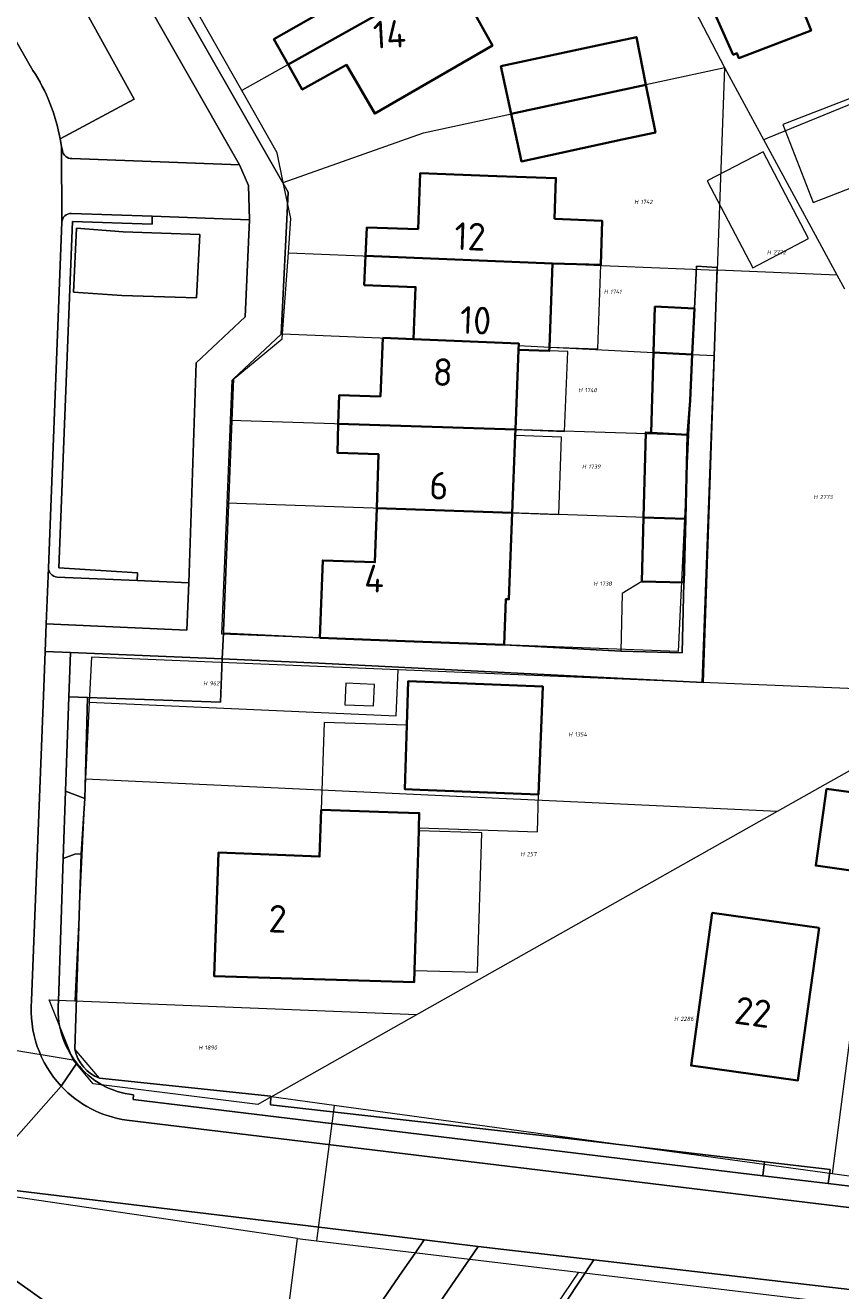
# Model space of a CAD drawing. Header units: metres. Extents: x 104777 to 177370, y 409697 to 438337.
# Tile 87 of 133: x 129737 to 129790, y 423365 to 423448. Entities that reach past the tile are written whole.
import ezdxf
from ezdxf.enums import TextEntityAlignment as Align
from ezdxf.lldxf.tags import DXFTag

# ---------------------------------------------------------------- set-up
doc = ezdxf.new("R2010")
doc.units = ezdxf.units.M
for name, color, linetype, lineweight in [('B-WE-GR-BEPLANTING_CULTUUR_HEESTERS-GV', 90, 'Continuous', 18), ('B-WE-GR-GROENVOORZIENING-GV', 80, 'Continuous', 18), ('B-WE-GR-HAAG-GV', 90, 'Continuous', 13), ('B-WE-IE-TERREINAFSCHEIDING_KUNSTMATIG_HEKWERK-G', 20, 'IE-TERREINAFSCHEIDING_KUNSTMATIG-SO', 18), ('B-WE-KG-GRENS_PERCEEL-G', 150, 'KG-PERCEEL-SO', 18), ('B-WE-KG-GRENS_PERCEEL-S', 150, 'Continuous', 25), ('B-WE-OG-BEBOUWING-G', 7, 'Continuous', 35), ('B-WE-OG-BEBOUWING-GV', 7, 'Continuous', 35), ('B-WE-OG-BEBOUWING_HUISNUMMER-T18', 10, 'Continuous', 18), ('B-WE-OG-BEBOUWING_LUIFEL-GV', 7, 'Continuous', 18), ('B-WE-OG-TERREIN_BEGROEID-GV', 7, 'Continuous', 18), ('B-WE-OG-TERREIN_ERF-GV', 7, 'Continuous', 18), ('B-WE-VH-HALFVERHARDING_GRASBETONSTEEN-GV', 130, 'Continuous', 18), ('B-WE-VH-ONVERHARD-GV', 252, 'Continuous', 18), ('B-WE-VH-OPENVERHARDING_BETONSTRAATSTEEN-GV', 90, 'Continuous', 18), ('B-WE-VH-OPENVERHARDING_SIERBESTRATING-GV', 90, 'Continuous', 18), ('B-WE-VH-OPENVERHARDING_TEGEL-GV', 90, 'Continuous', 18)]:
    doc.layers.add(name, color=color, linetype=linetype, lineweight=lineweight)
doc.styles.add('NLCS-ISO', font='NLCS-ISO.ttf')
doc.styles.add('NLCS-ISO-M20-T18', font='NLCS-ISO.ttf', dxfattribs={"height": 0.036})
doc.styles.get("Standard").update_dxf_attribs({"font": 'Romans.shx'})
doc.linetypes.add('IE-TERREINAFSCHEIDING_KUNSTMATIG-SO', pattern='A,4,[82,NLCS.SHX,S=0.75,R=90,X=0,Y=0],4,-2', length=10)
tags = doc.linetypes.add('KG-PERCEEL-SO', pattern='A,5.5,-2,["P",Standard,S=1.8,R=0,X=-0.5,Y=-0.9],-2,5.5,-2,[5,NLCS.SHX,S=0.75,R=0,X=0,Y=0],-2', length=19).pattern_tags.tags
tags[6] = DXFTag(74, 10)

# ---------------------------------------------------------------- blocks, each defined once
blk = doc.blocks.new('SKG-PERCEELNUMMER-SO')
at = {"style": 'NLCS-ISO', "oblique": 10, "flags": 1}
for tag, p in [('GEMEENTECODE', (0, 2.55)), ('PERCEELGROOTTE', (0, -2.45))]:
    blk.add_attdef(tag, text='', height=1.8, dxfattribs=at).set_placement(p, align=Align.MIDDLE_CENTER)
at = {"style": 'NLCS-ISO', "oblique": 10}
blk.add_attdef('SECTIE', text='', height=1.8, dxfattribs=at).set_placement((-0.5, 0), align=Align.MIDDLE_RIGHT)
blk.add_attdef('PERCEELNUMMER', text='', height=1.8, dxfattribs=at).set_placement((0.5, 0), align=Align.MIDDLE_LEFT)

msp = doc.modelspace()

# ---------------------------------------------------------------- linework, layer by layer
at = {"layer": 'B-WE-GR-BEPLANTING_CULTUUR_HEESTERS-GV', "ltscale": 20, "flags": 128}
msp.add_lwpolyline([(129741.231, 423360.047), (129740.767, 423362.847), (129734.115, 423367.562), (129733.673, 423366.687), (129734.205, 423364.575), (129741.229, 423359.17)], close=True, dxfattribs=at)
at = {"layer": 'B-WE-GR-GROENVOORZIENING-GV', "ltscale": 20, "flags": 128}
for points in [[(129744.204, 423411.635), (129744.226, 423412.133), (129739.094, 423412.471), (129739.989, 423435.026), (129745.164, 423434.863), (129745.181, 423435.364), (129739.91, 423435.55)], [(129739.29, 423434.98), (129738.415, 423412.459)], [(129738.98, 423411.86), (129744.204, 423411.635)], [(129740.131, 423381.108), (129740.545, 423393.831), (129740.133, 423393.8), (129739.384, 423393.519), (129739.07, 423384.23)], [(129784.961, 423372.863), (129785.071, 423373.77), (129772.467, 423375.262), (129752.879, 423377.471), (129752.894, 423378.034), (129741.737, 423379.206)], [(129743.96, 423378.14), (129743.94, 423377.83), (129784.961, 423372.863)]]:
    msp.add_lwpolyline(points, dxfattribs=at)
at = {"layer": 'B-WE-GR-GROENVOORZIENING-GV', "ltscale": 20}
for points in [[(129739.91, 423435.55, 0.411815), (129739.29, 423434.98)], [(129738.415, 423412.459, 0.371169), (129738.98, 423411.86)], [(129739.07, 423384.23, 0.195451), (129740.259, 423380.204)], [(129741.737, 423379.206, -0.256368), (129740.131, 423381.108)], [(129740.259, 423380.204, 0.208569), (129743.96, 423378.14)]]:
    msp.add_lwpolyline(points, format="xyb", dxfattribs=at)
at = {"layer": 'B-WE-GR-HAAG-GV', "ltscale": 20, "flags": 128}
for points in [[(129738.98, 423411.86), (129744.204, 423411.635), (129744.226, 423412.133), (129739.094, 423412.471), (129739.989, 423435.026), (129745.164, 423434.863), (129745.181, 423435.364), (129739.91, 423435.55)], [(129739.29, 423434.98), (129738.415, 423412.459)], [(129740.131, 423381.108), (129740.545, 423393.831), (129740.133, 423393.8), (129739.384, 423393.519), (129739.07, 423384.23)], [(129743.96, 423378.14), (129743.94, 423377.83), (129784.961, 423372.863), (129785.071, 423373.77), (129772.467, 423375.262), (129752.879, 423377.471), (129752.894, 423378.034), (129741.737, 423379.206)]]:
    msp.add_lwpolyline(points, dxfattribs=at)
at = {"layer": 'B-WE-GR-HAAG-GV', "ltscale": 20}
for points in [[(129739.91, 423435.55, 0.411815), (129739.29, 423434.98)], [(129738.415, 423412.459, 0.371169), (129738.98, 423411.86)], [(129739.07, 423384.23, 0.195451), (129740.259, 423380.204)], [(129741.737, 423379.206, -0.256368), (129740.131, 423381.108)], [(129740.259, 423380.204, 0.208569), (129743.96, 423378.14)]]:
    msp.add_lwpolyline(points, format="xyb", dxfattribs=at)
at = {"layer": 'B-WE-IE-TERREINAFSCHEIDING_KUNSTMATIG_HEKWERK-G', "ltscale": 20, "flags": 128}
for points in [[(129745.164, 423434.863), (129739.989, 423435.026), (129739.094, 423412.471), (129744.226, 423412.133)], [(129740.777, 423397.445), (129740.939, 423403.028)], [(129752.894, 423378.034), (129741.737, 423379.206), (129740.131, 423381.108), (129740.545, 423393.831)]]:
    msp.add_lwpolyline(points, dxfattribs=at)
at = {"layer": 'B-WE-KG-GRENS_PERCEEL-G', "ltscale": 20, "flags": 128}
for points in [[(129775.981, 423457.574), (129751.004, 423443.562)], [(129809.574, 423450.37), (129805.741, 423448.807), (129785.264, 423440.451), (129785.024, 423440.353)], [(129782.487, 423445.046), (129780.011, 423449.814)], [(129751.004, 423443.562), (129748.203, 423448.495)], [(129782.487, 423445.046), (129775.126, 423443.458)], [(129781.995, 423431.848), (129782.487, 423445.046)], [(129785.024, 423440.353), (129782.487, 423445.046)], [(129753.712, 423437.57), (129753.311, 423439.498), (129751.004, 423443.562)], [(129762.842, 423440.808), (129775.126, 423443.458)], [(129753.712, 423437.57), (129762.842, 423440.808)], [(129789.797, 423431.529), (129785.024, 423440.353)], [(129754.045, 423432.987), (129754.203, 423435.212), (129753.712, 423437.57)], [(129753.67, 423427.703), (129754.045, 423432.987)], [(129754.045, 423432.987), (129781.995, 423431.848)], [(129781.788, 423426.291), (129781.995, 423431.848)], [(129789.797, 423431.529), (129781.995, 423431.848)], [(129790.291, 423430.615), (129789.797, 423431.529)], [(129750.271, 423422.065), (129750.375, 423424.68), (129753.648, 423427.39), (129753.67, 423427.703)], [(129753.67, 423427.703), (129769.012, 423427.086), (129769.007, 423426.952), (129780.351, 423426.365)], [(129780.351, 423426.365), (129780.104, 423421.112)], [(129780.351, 423426.365), (129781.788, 423426.291)], [(129780.994, 423404.997), (129781.788, 423426.291)], [(129750.058, 423416.677), (129750.271, 423422.065)], [(129780.104, 423421.112), (129750.271, 423422.065)], [(129780.104, 423421.112), (129779.847, 423415.66)], [(129779.847, 423415.66), (129779.439, 423407.013), (129749.72, 423408.142), (129750.058, 423416.677)], [(129779.847, 423415.66), (129750.058, 423416.677)], [(129761.207, 423405.812), (129741.217, 423406.635), (129741.076, 423403.708)], [(129741.076, 423403.708), (129761.074, 423402.822), (129761.207, 423405.812)], [(129780.994, 423404.997), (129761.207, 423405.812)], [(129799.463, 423404.236), (129780.994, 423404.997)], [(129741.076, 423403.708), (129740.837, 423398.726)], [(129785.914, 423396.601), (129793.053, 423400.624)], [(129793.053, 423400.624), (129789.474, 423372.994)], [(129740.837, 423398.726), (129740.143, 423384.254)], [(129740.837, 423398.726), (129785.914, 423396.601)], [(129762.425, 423383.365), (129785.914, 423396.601)], [(129740.032, 423380.404), (129738.455, 423384.321), (129740.143, 423384.254)], [(129740.143, 423384.254), (129762.425, 423383.365)], [(129752.918, 423378.008), (129762.425, 423383.365)], [(129730.591, 423381.979), (129740.032, 423380.404)], [(129752.918, 423378.008), (129752.056, 423377.504), (129741.329, 423378.837), (129740.032, 423380.404)], [(129757.039, 423377.443), (129752.918, 423378.008)], [(129757.039, 423377.443), (129755.886, 423368.619)], [(129789.474, 423372.994), (129757.039, 423377.443)], [(129754.64, 423368.768), (129719.451, 423373.936)], [(129806.796, 423370.618), (129789.474, 423372.994)], [(129772.94, 423366.585), (129844.768, 423358.017), (129847.364, 423352.576), (129862.482, 423357.454), (129861.805, 423360.512), (129869.496, 423364.072), (129876.449, 423368.096), (129883.164, 423371.95)], [(129753.799, 423353.665), (129752.803, 423354.326), (129754.64, 423368.768)], [(129754.64, 423368.768), (129755.886, 423368.619)], [(129755.886, 423368.619), (129772.94, 423366.585)], [(129772.94, 423366.585), (129760.974, 423348.908), (129753.799, 423353.665)]]:
    msp.add_lwpolyline(points, dxfattribs=at)
at = {"layer": 'B-WE-OG-BEBOUWING-G', "ltscale": 20, "flags": 128}
for points in [[(129762.106, 423455.872), (129761.898, 423456.246), (129755.854, 423452.811), (129754.13, 423451.85), (129756, 423448.56), (129753.11, 423446.9), (129754.03, 423445.26), (129764.687, 423451.238), (129764.561, 423451.465), (129762.99, 423454.285)], [(129754.03, 423445.26), (129754.95, 423443.62), (129757.83, 423445.23), (129759.67, 423442.06), (129764, 423444.56), (129767.334, 423446.485), (129764.687, 423451.238)], [(129771.372, 423435.199), (129771.474, 423437.852), (129767.63, 423437.99), (129762.63, 423438.17), (129762.5, 423434.53), (129759.16, 423434.64), (129759.076, 423432.782), (129771.259, 423432.286), (129774.392, 423432.197), (129774.487, 423435.071)], [(129769.04, 423426.674), (129771.039, 423426.597), (129771.048, 423426.839), (129771.259, 423432.286), (129759.076, 423432.782), (129758.99, 423430.88), (129762.33, 423430.75), (129762.19, 423427.36), (129769.056, 423427.084)], [(129762.19, 423427.36), (129760.2, 423427.44), (129760.04, 423423.63), (129757.36, 423423.72), (129757.3, 423421.84), (129768.839, 423421.472), (129769.04, 423426.674), (129769.056, 423427.084)], [(129768.629, 423416.043), (129768.824, 423421.075), (129768.839, 423421.472), (129757.3, 423421.84), (129757.24, 423419.96), (129759.92, 423419.86), (129759.8, 423416.344)], [(129756.09, 423407.9), (129761.09, 423407.71), (129762.799, 423407.644), (129768.095, 423407.439), (129768.212, 423410.428), (129768.412, 423410.42), (129768.629, 423416.043), (129759.8, 423416.344), (129759.68, 423412.83), (129756.29, 423412.95)], [(129761.761, 423402.22), (129761.636, 423398.035), (129762.62, 423397.997), (129770.35, 423397.698), (129770.622, 423404.74), (129761.847, 423405.079)], [(129756.18, 423396.69), (129756.08, 423393.65), (129749.5, 423393.92), (129749.21, 423385.87), (129762.24, 423385.47), (129762.263, 423386.241), (129762.39, 423390.47), (129762.535, 423395.33), (129762.541, 423395.519), (129762.57, 423396.486), (129761.18, 423396.53)], [(129788.622, 423389.016), (129781.657, 423389.983), (129780.284, 423380.035), (129787.241, 423379.074)]]:
    msp.add_lwpolyline(points, close=True, dxfattribs=at)
at = {"layer": 'B-WE-OG-BEBOUWING-GV', "ltscale": 20, "flags": 128}
for points in [[(129762.106, 423455.872), (129761.898, 423456.246), (129755.854, 423452.811), (129754.13, 423451.85), (129756, 423448.56), (129753.11, 423446.9), (129754.03, 423445.26), (129764.687, 423451.238), (129764.561, 423451.465), (129762.99, 423454.285)], [(129781.043, 423450.33), (129783.024, 423445.891), (129783.27, 423445.984), (129783.387, 423445.676), (129788.092, 423447.461), (129786.125, 423452.389), (129784.249, 423451.544), (129784.135, 423451.725)], [(129754.03, 423445.26), (129754.95, 423443.62), (129757.83, 423445.23), (129759.67, 423442.06), (129764, 423444.56), (129767.334, 423446.485), (129764.687, 423451.238)], [(129768.557, 423442.041), (129777.336, 423443.936), (129776.716, 423447.045), (129774.456, 423446.557), (129767.888, 423445.139)], [(129777.336, 423443.936), (129768.557, 423442.041), (129769.226, 423438.942), (129775.795, 423440.36), (129777.956, 423440.827)], [(129771.372, 423435.199), (129771.474, 423437.852), (129767.63, 423437.99), (129762.63, 423438.17), (129762.5, 423434.53), (129759.16, 423434.64), (129759.076, 423432.782), (129771.259, 423432.286), (129774.392, 423432.197), (129774.487, 423435.071)], [(129769.04, 423426.674), (129771.039, 423426.597), (129771.048, 423426.839), (129771.259, 423432.286), (129759.076, 423432.782), (129758.99, 423430.88), (129762.33, 423430.75), (129762.19, 423427.36), (129769.056, 423427.084)], [(129777.91, 423429.483), (129777.823, 423426.496), (129780.351, 423426.365), (129780.492, 423429.362)], [(129762.19, 423427.36), (129760.2, 423427.44), (129760.04, 423423.63), (129757.36, 423423.72), (129757.3, 423421.84), (129768.839, 423421.472), (129769.04, 423426.674), (129769.056, 423427.084)], [(129780.053, 423421.134), (129780.21, 423423.368), (129780.351, 423426.365), (129777.823, 423426.496), (129777.67, 423421.264)], [(129768.629, 423416.043), (129768.824, 423421.075), (129768.839, 423421.472), (129757.3, 423421.84), (129757.24, 423419.96), (129759.92, 423419.86), (129759.8, 423416.344)], [(129777.67, 423421.264), (129777.325, 423421.283), (129777.185, 423415.751), (129779.915, 423415.658), (129780.053, 423421.134)], [(129756.09, 423407.9), (129761.09, 423407.71), (129762.799, 423407.644), (129768.095, 423407.439), (129768.212, 423410.428), (129768.412, 423410.42), (129768.629, 423416.043), (129759.8, 423416.344), (129759.68, 423412.83), (129756.29, 423412.95)], [(129779.915, 423415.658), (129777.185, 423415.751), (129777.08, 423411.583), (129779.81, 423411.514)], [(129761.761, 423402.22), (129761.636, 423398.035), (129762.62, 423397.997), (129770.35, 423397.698), (129770.622, 423404.74), (129761.847, 423405.079)], [(129789.094, 423398.073), (129788.401, 423393.065), (129791.892, 423392.582), (129792.59, 423397.586)], [(129756.18, 423396.69), (129756.08, 423393.65), (129749.5, 423393.92), (129749.21, 423385.87), (129762.24, 423385.47), (129762.263, 423386.241), (129762.39, 423390.47), (129762.535, 423395.33), (129762.541, 423395.519), (129762.57, 423396.486), (129761.18, 423396.53)], [(129788.622, 423389.016), (129781.657, 423389.983), (129780.284, 423380.035), (129787.241, 423379.074)]]:
    msp.add_lwpolyline(points, close=True, dxfattribs=at)
at = {"layer": 'B-WE-OG-BEBOUWING_LUIFEL-GV', "ltscale": 20, "flags": 128}
for points in [[(129795.458, 423444.91), (129786.256, 423441.349), (129788.222, 423436.268), (129797.424, 423439.828), (129796.751, 423441.567)], [(129787.933, 423433.924), (129784.973, 423439.574), (129781.332, 423437.667), (129784.292, 423432.017)], [(129771.048, 423426.839), (129774.211, 423426.735), (129774.392, 423432.197), (129771.259, 423432.286)], [(129768.839, 423421.472), (129772.035, 423421.344), (129772.244, 423426.551), (129771.039, 423426.597), (129769.04, 423426.674)], [(129768.824, 423421.075), (129768.629, 423416.043), (129771.673, 423415.939), (129771.845, 423420.972)], [(129777.08, 423411.583), (129775.797, 423410.789), (129775.702, 423407.028), (129779.694, 423406.926), (129779.81, 423411.514)], [(129757.795, 423404.953), (129757.733, 423403.548), (129759.587, 423403.466), (129759.649, 423404.871)], [(129762.62, 423397.997), (129761.636, 423398.035), (129761.761, 423402.22), (129756.368, 423402.397), (129756.18, 423396.69), (129761.18, 423396.53), (129762.57, 423396.486), (129762.541, 423395.519), (129770.27, 423395.265), (129770.35, 423397.698)], [(129762.263, 423386.241), (129766.372, 423386.118), (129766.645, 423395.207), (129762.535, 423395.33), (129762.39, 423390.47)]]:
    msp.add_lwpolyline(points, close=True, dxfattribs=at)
at = {"layer": 'B-WE-OG-TERREIN_BEGROEID-GV', "ltscale": 20, "flags": 128}
for points in [[(129739.93, 423439.12), (129750.86, 423438.72), (129743.701, 423451.294), (129740.47, 423449.395), (129743.997, 423442.986), (129739.18, 423440.416), (129739.26, 423439.92)], [(129739.26, 423439.92), (129739.33, 423439.63)], [(129766.418, 423368.253), (129765.85, 423367.428), (129764.691, 423365.743), (129760.847, 423360.157), (129763.837, 423358.122), (129765.942, 423356.69), (129762.378, 423351.488), (129761.205, 423349.776), (129755.981, 423353.418), (129753.487, 423355.156), (129758.118, 423362.014), (129758.245, 423361.928), (129761.491, 423366.636), (129762.306, 423367.818), (129762.9, 423368.679), (129760.91, 423368.92), (129733.511, 423372.217)], [(129734.115, 423367.562), (129740.767, 423362.847)], [(129852.99, 423356.13), (129851.738, 423356.365), (129851.917, 423358.009), (129841.575, 423359.282), (129839.515, 423359.536), (129834.793, 423360.117), (129839.199, 423357.954), (129841.404, 423354.567), (129841.911, 423351.133), (129842.67, 423346.581), (129845.084, 423330.183), (129835.876, 423324.362), (129831.326, 423345.846), (129770.048, 423341.719), (129764.121, 423346.799), (129765.996, 423356.654), (129772.157, 423364.693), (129773.949, 423367.371), (129768.09, 423368.05), (129766.418, 423368.253)]]:
    msp.add_lwpolyline(points, dxfattribs=at)
at = {"layer": 'B-WE-OG-TERREIN_BEGROEID-GV', "ltscale": 20}
msp.add_lwpolyline([(129739.33, 423439.63, 0.353169), (129739.93, 423439.12)], format="xyb", dxfattribs=at)
at = {"layer": 'B-WE-OG-TERREIN_BEGROEID-GV', "ltscale": 20, "flags": 128}
for points in [[(129744.204, 423411.635), (129747.57, 423411.49), (129748.05, 423425.82), (129751.23, 423428.82), (129751.52, 423435.14), (129745.181, 423435.364), (129745.164, 423434.863), (129739.989, 423435.026), (129739.094, 423412.471), (129744.226, 423412.133)], [(129743.287, 423434.344), (129748.275, 423434.182), (129748.067, 423430.045), (129743.204, 423430.199), (129740.039, 423430.418), (129740.247, 423434.592)], [(129773.949, 423367.371), (129772.157, 423364.693), (129765.996, 423356.654), (129764.121, 423346.799), (129770.048, 423341.719), (129831.326, 423345.846), (129835.876, 423324.362), (129845.084, 423330.183), (129842.67, 423346.581), (129841.911, 423351.133), (129841.404, 423354.567), (129839.199, 423357.954), (129834.793, 423360.117), (129806.17, 423363.64)]]:
    msp.add_lwpolyline(points, close=True, dxfattribs=at)
at = {"layer": 'B-WE-OG-TERREIN_ERF-GV', "ltscale": 20, "flags": 128}
for points in [[(129736.96, 423466.82), (129754.03, 423436.94), (129753.57, 423427.68), (129750.48, 423424.78), (129749.816, 423408.352), (129749.81, 423408.2), (129756.09, 423407.9), (129756.29, 423412.95), (129759.68, 423412.83), (129759.8, 423416.344), (129759.92, 423419.86), (129757.24, 423419.96), (129757.3, 423421.84), (129757.36, 423423.72), (129760.04, 423423.63), (129760.2, 423427.44), (129762.19, 423427.36), (129762.33, 423430.75), (129758.99, 423430.88), (129759.076, 423432.782), (129759.16, 423434.64), (129762.5, 423434.53), (129762.63, 423438.17), (129767.63, 423437.99), (129771.474, 423437.852), (129771.372, 423435.199), (129774.487, 423435.071), (129774.392, 423432.197), (129771.259, 423432.286), (129771.048, 423426.839), (129771.039, 423426.597), (129769.04, 423426.674), (129768.839, 423421.472), (129768.824, 423421.075), (129768.629, 423416.043), (129768.412, 423410.42), (129768.212, 423410.428), (129768.095, 423407.439), (129775.702, 423407.028), (129779.694, 423406.926), (129779.81, 423411.514), (129777.08, 423411.583), (129777.185, 423415.751), (129777.325, 423421.283), (129777.67, 423421.264), (129777.823, 423426.496), (129777.91, 423429.483), (129780.492, 423429.362), (129780.622, 423432.117), (129781.985, 423432.022), (129781.075, 423404.988), (129756.024, 423406.243), (129749.739, 423406.543), (129749.618, 423403.71), (129740.968, 423404.008), (129740.777, 423397.445), (129740.545, 423393.831), (129740.131, 423381.108)], [(129764.687, 423451.238), (129767.334, 423446.485), (129764, 423444.56), (129759.67, 423442.06), (129757.83, 423445.23), (129754.95, 423443.62), (129754.03, 423445.26), (129753.11, 423446.9), (129756, 423448.56)], [(129741.737, 423379.206), (129752.894, 423378.034), (129752.879, 423377.471), (129772.467, 423375.262), (129785.071, 423373.77), (129789.341, 423373.265), (129789.209, 423372.349), (129827.193, 423367.75), (129835.427, 423366.753), (129836.485, 423366.625), (129839.56, 423389.635), (129839.889, 423390.212), (129838.484, 423393.079), (129837.872, 423394.329), (129823.77, 423423.114), (129821.033, 423428.701), (129817.707, 423435.489), (129815.13, 423440.75), (129814.365, 423442.442), (129814.296, 423442.595), (129814.225, 423442.752)]]:
    msp.add_lwpolyline(points, dxfattribs=at)
for points in [[(129784.135, 423451.725), (129784.249, 423451.544), (129786.125, 423452.389), (129788.092, 423447.461), (129783.387, 423445.676), (129783.27, 423445.984), (129783.024, 423445.891), (129781.043, 423450.33)], [(129777.336, 423443.936), (129777.956, 423440.827), (129775.795, 423440.36), (129769.226, 423438.942), (129768.557, 423442.041), (129767.888, 423445.139), (129774.456, 423446.557), (129776.716, 423447.045)], [(129762.62, 423397.997), (129761.636, 423398.035), (129761.761, 423402.22), (129761.847, 423405.079), (129770.622, 423404.74), (129770.35, 423397.698)], [(129789.094, 423398.073), (129792.59, 423397.586), (129791.892, 423392.582), (129788.401, 423393.065)], [(129749.21, 423385.87), (129749.5, 423393.92), (129756.08, 423393.65), (129756.18, 423396.69), (129761.18, 423396.53), (129762.57, 423396.486), (129762.541, 423395.519), (129762.535, 423395.33), (129762.39, 423390.47), (129762.263, 423386.241), (129762.24, 423385.47)], [(129788.622, 423389.016), (129787.241, 423379.074), (129780.284, 423380.035), (129781.657, 423389.983)]]:
    msp.add_lwpolyline(points, close=True, dxfattribs=at)
at = {"layer": 'B-WE-OG-TERREIN_ERF-GV', "ltscale": 20}
msp.add_lwpolyline([(129740.131, 423381.108, 0.256368), (129741.737, 423379.206)], format="xyb", dxfattribs=at)
at = {"layer": 'B-WE-VH-HALFVERHARDING_GRASBETONSTEEN-GV', "ltscale": 20, "flags": 128}
msp.add_lwpolyline([(129785.071, 423373.77), (129784.961, 423372.863), (129789.209, 423372.349), (129789.341, 423373.265)], close=True, dxfattribs=at)
at = {"layer": 'B-WE-VH-ONVERHARD-GV', "ltscale": 20, "flags": 128}
for points in [[(129748.275, 423434.182), (129743.287, 423434.344), (129740.247, 423434.592), (129740.039, 423430.418), (129743.204, 423430.199), (129748.067, 423430.045)], [(129739.74, 423404.05), (129739.532, 423397.905), (129740.777, 423397.445), (129740.968, 423404.008)]]:
    msp.add_lwpolyline(points, close=True, dxfattribs=at)
at = {"layer": 'B-WE-VH-OPENVERHARDING_BETONSTRAATSTEEN-GV', "ltscale": 20, "flags": 128}
for points in [[(129737.41, 423444.87), (129728.626, 423460.268), (129728.18, 423461.05), (129725.741, 423465.286), (129724.12, 423468.1)], [(129737.32, 423384.27), (129738.091, 423404.115), (129738.204, 423407.011), (129738.274, 423408.823), (129738.415, 423412.459), (129739.29, 423434.98), (129739.26, 423439.92), (129739.18, 423440.416)], [(129739.33, 423439.63), (129739.26, 423439.92), (129739.29, 423434.98)], [(129751.52, 423435.14), (129751.448, 423437.374), (129750.86, 423438.72), (129739.93, 423439.12)], [(129733.22, 423437.32), (129732.78, 423425.937), (129732.609, 423421.526), (129732.589, 423421.008), (129732.338, 423414.487), (129732.337, 423414.474), (129732.058, 423407.265), (129732.05, 423407.07), (129731.15, 423383.781), (129731.098, 423382.426), (129730.857, 423376.201), (129730.797, 423374.656), (129730.716, 423372.552), (129733.511, 423372.217), (129739.247, 423378.703)], [(129739.91, 423435.55), (129745.181, 423435.364), (129751.52, 423435.14)], [(129738.415, 423412.459), (129738.274, 423408.823), (129747.429, 423408.413), (129747.57, 423411.49), (129744.204, 423411.635), (129738.98, 423411.86)], [(129739.247, 423378.703), (129733.511, 423372.217), (129760.91, 423368.92), (129762.9, 423368.679)], [(129762.9, 423368.679), (129766.418, 423368.253), (129768.09, 423368.05), (129773.949, 423367.371), (129806.17, 423363.64), (129834.793, 423360.117), (129839.515, 423359.536), (129840.098, 423364.798), (129743.52, 423376.48)]]:
    msp.add_lwpolyline(points, dxfattribs=at)
at = {"layer": 'B-WE-VH-OPENVERHARDING_BETONSTRAATSTEEN-GV', "ltscale": 20}
for points in [[(129739.18, 423440.416, 0.099651), (129737.41, 423444.87)], [(129739.93, 423439.12, -0.353169), (129739.33, 423439.63)], [(129739.29, 423434.98, -0.411815), (129739.91, 423435.55)], [(129738.98, 423411.86, -0.371169), (129738.415, 423412.459)], [(129739.247, 423378.703, -0.212464), (129737.32, 423384.27)], [(129743.52, 423376.48, -0.17095), (129739.247, 423378.703)]]:
    msp.add_lwpolyline(points, format="xyb", dxfattribs=at)
at = {"layer": 'B-WE-VH-OPENVERHARDING_BETONSTRAATSTEEN-GV', "ltscale": 20, "flags": 128}
msp.add_lwpolyline([(129739.384, 423393.519), (129740.133, 423393.8), (129740.545, 423393.831), (129740.777, 423397.445), (129739.532, 423397.905)], close=True, dxfattribs=at)
at = {"layer": 'B-WE-VH-OPENVERHARDING_SIERBESTRATING-GV', "ltscale": 20, "flags": 128}
msp.add_lwpolyline([(129739.18, 423440.416), (129743.997, 423442.986), (129740.47, 423449.395), (129740.048, 423450.135), (129732.882, 423462.696), (129728.626, 423460.268), (129737.41, 423444.87)], dxfattribs=at)
at = {"layer": 'B-WE-VH-OPENVERHARDING_SIERBESTRATING-GV', "ltscale": 20}
msp.add_lwpolyline([(129737.41, 423444.87, -0.099651), (129739.18, 423440.416)], format="xyb", dxfattribs=at)
at = {"layer": 'B-WE-VH-OPENVERHARDING_TEGEL-GV', "ltscale": 20, "flags": 128}
for points in [[(129743.701, 423451.294), (129750.86, 423438.72), (129751.448, 423437.374), (129751.52, 423435.14), (129751.23, 423428.82), (129748.05, 423425.82), (129747.57, 423411.49), (129747.429, 423408.413), (129738.274, 423408.823), (129738.204, 423407.011), (129739.858, 423406.944), (129749.739, 423406.543), (129749.81, 423408.2), (129749.816, 423408.352), (129750.48, 423424.78), (129753.57, 423427.68), (129754.03, 423436.94), (129736.96, 423466.82)], [(129739.07, 423384.23), (129739.384, 423393.519), (129739.532, 423397.905), (129739.74, 423404.05), (129739.858, 423406.944), (129738.204, 423407.011), (129738.091, 423404.115)], [(129738.091, 423404.115), (129737.32, 423384.27)], [(129739.247, 423378.703), (129740.259, 423380.204)], [(129740.259, 423380.204), (129739.247, 423378.703)], [(129743.52, 423376.48), (129840.098, 423364.798), (129840.33, 423364.77), (129840.802, 423364.715), (129841.045, 423366.07), (129840.49, 423366.14), (129836.485, 423366.625), (129835.427, 423366.753), (129827.193, 423367.75), (129789.209, 423372.349), (129784.961, 423372.863), (129743.94, 423377.83), (129743.96, 423378.14)]]:
    msp.add_lwpolyline(points, dxfattribs=at)
for points in [[(129779.915, 423415.658), (129779.81, 423411.514), (129779.694, 423406.926), (129775.702, 423407.028), (129768.095, 423407.439), (129762.799, 423407.644), (129761.09, 423407.71), (129756.09, 423407.9), (129749.81, 423408.2), (129749.739, 423406.543), (129756.024, 423406.243), (129781.075, 423404.988), (129781.985, 423432.022), (129780.622, 423432.117), (129780.492, 423429.362), (129780.351, 423426.365), (129780.21, 423423.368), (129780.053, 423421.134)], [(129740.968, 423404.008), (129749.618, 423403.71), (129749.739, 423406.543), (129739.858, 423406.944), (129739.74, 423404.05)], [(129766.418, 423368.253), (129762.9, 423368.679), (129762.306, 423367.818), (129761.491, 423366.636), (129758.245, 423361.928), (129760.656, 423360.287), (129760.847, 423360.157), (129764.691, 423365.743), (129765.85, 423367.428)]]:
    msp.add_lwpolyline(points, close=True, dxfattribs=at)
at = {"layer": 'B-WE-VH-OPENVERHARDING_TEGEL-GV', "ltscale": 20}
for points in [[(129737.32, 423384.27, 0.212464), (129739.247, 423378.703)], [(129740.259, 423380.204, -0.195451), (129739.07, 423384.23)], [(129743.96, 423378.14, -0.208569), (129740.259, 423380.204)], [(129739.247, 423378.703, 0.17095), (129743.52, 423376.48)]]:
    msp.add_lwpolyline(points, format="xyb", dxfattribs=at)

# ---------------------------------------------------------------- block references
at = {"layer": 'B-WE-KG-GRENS_PERCEEL-S', "ltscale": 20, "xscale": 0.15, "yscale": 0.15, "zscale": 0.15}
for p, values in [((129776.913, 423436.305), {'PERCEELNUMMER': '1742', 'SECTIE': 'H'}), ((129785.557, 423433.019), {'PERCEELNUMMER': '2772', 'SECTIE': 'H'}), ((129774.936, 423430.449), {'PERCEELNUMMER': '1741', 'SECTIE': 'H'}), ((129773.275, 423424.041), {'PERCEELNUMMER': '1740', 'SECTIE': 'H'}), ((129773.512, 423419.057), {'PERCEELNUMMER': '1739', 'SECTIE': 'H'}), ((129788.591, 423417.076), {'PERCEELNUMMER': '2773', 'SECTIE': 'H'}), ((129774.246, 423411.427), {'PERCEELNUMMER': '1738', 'SECTIE': 'H'}), ((129748.837, 423404.944), {'PERCEELNUMMER': '962', 'SECTIE': 'H'}), ((129772.622, 423401.619), {'PERCEELNUMMER': '1354', 'SECTIE': 'H'}), ((129769.502, 423393.809), {'PERCEELNUMMER': '257', 'SECTIE': 'H'}), ((129779.514, 423383.084), {'PERCEELNUMMER': '2286', 'SECTIE': 'H'}), ((129748.525, 423381.211), {'PERCEELNUMMER': '1890', 'SECTIE': 'H'})]:
    msp.add_blockref('SKG-PERCEELNUMMER-SO', p, dxfattribs=at).add_auto_attribs(values)

# ---------------------------------------------------------------- texts
at = {"layer": 'B-WE-OG-BEBOUWING_HUISNUMMER-T18', "ltscale": 20, "style": 'NLCS-ISO-M20-T18'}
for s, rotation, p in [('14', 3, (129760.632, 423447.234)), ('12', 357.9, (129765.883, 423434.05)), ('10', 357.6, (129766.244, 423428.587)), ('8', 357.6, (129764.11, 423425.216)), ('6', 358.1, (129763.853, 423417.82)), ('4', 357.8, (129759.643, 423411.768)), ('2', 357.9, (129753.347, 423389.598)), ('22', 352.1, (129784.31, 423383.517))]:
    msp.add_text(s, height=1.8, rotation=rotation, dxfattribs=at).set_placement(p, align=Align.MIDDLE)

doc.saveas('drawing.dxf')
